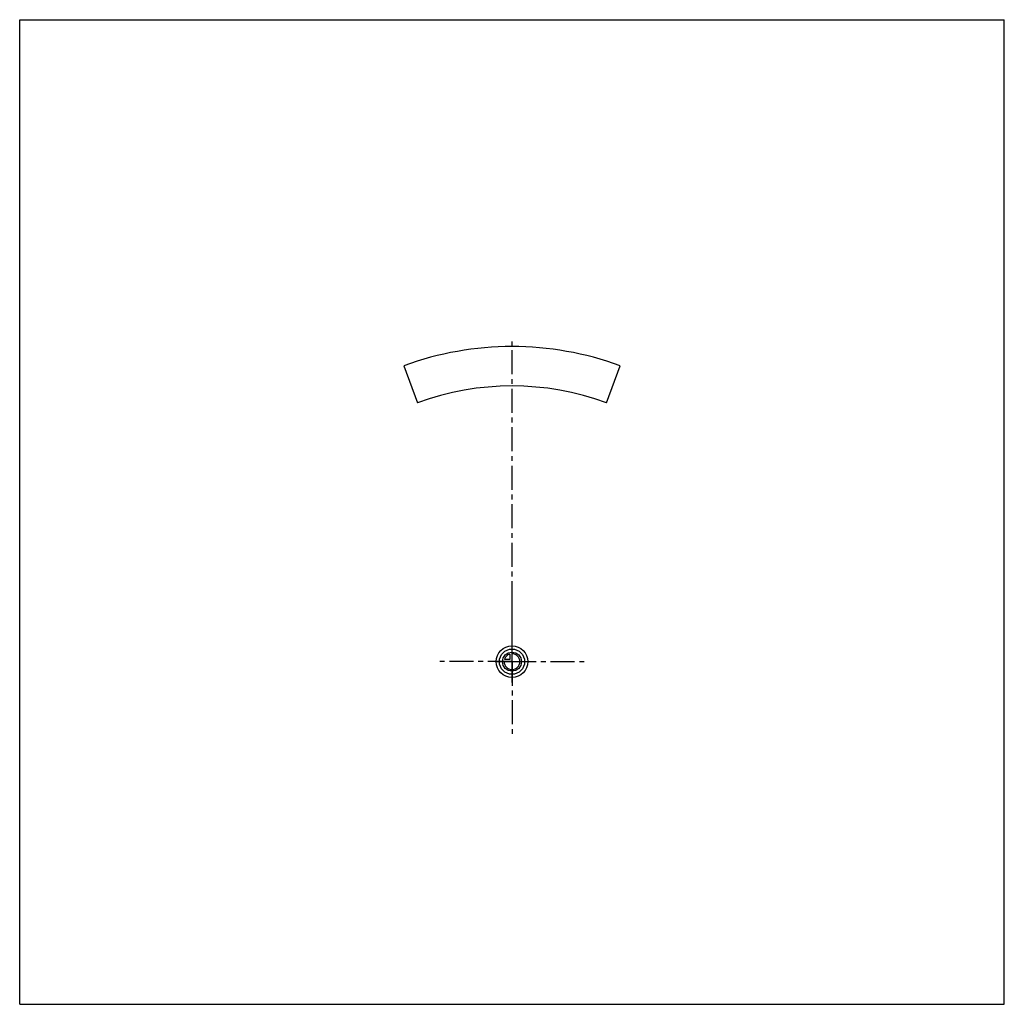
# Model space of a CAD drawing. Header units: millimetres. Extents: x 0 to 1000, y 0 to 1000.
import ezdxf

# ---------------------------------------------------------------- set-up
doc = ezdxf.new("R2010")
doc.units = ezdxf.units.MM
doc.header["$LTSCALE"] = 65.185185
doc.linetypes.add('CENTER', pattern=[0.6, 0.375, -0.075, 0.075, -0.075])
doc.layers.get('0').update_dxf_attribs({"linetype": 'CONTINUOUS'})
for name, color, linetype in [('ACHSEN_S', 7, 'CONTINUOUS'), ('KOERPER', 7, 'CONTINUOUS'), ('KURVEN', 7, 'CONTINUOUS')]:
    doc.layers.add(name, color=color, linetype=linetype)

msp = doc.modelspace()

# ---------------------------------------------------------------- linework, layer by layer
at = {"color": 7, "linetype": 'Continuous'}
for p, q in [((0, 0), (0, 1000)), ((0, 1000), (1000, 1000)), ((1000, 0), (1000, 1000)), ((0, 0), (1000, 0))]:
    msp.add_line(p, q, dxfattribs=at)
at = {"layer": 'ACHSEN_S', "color": 40, "linetype": 'CENTER'}
msp.add_line((500, 327), (500, 673), dxfattribs=at)
at = {"layer": 'KOERPER', "color": 7, "linetype": 'Continuous'}
for p, q in [((390.3, 648.6), (404, 611)), ((596, 611), (609.7, 648.6))]:
    msp.add_line(p, q, dxfattribs=at)
at = {"layer": 'KOERPER', "color": 40, "linetype": 'CENTER'}
for q in [(500, 423), (425, 348), (575, 348), (500, 273)]:
    msp.add_line((500, 348), q, dxfattribs=at)
at = {"layer": 'KOERPER', "color": 7, "linetype": 'Continuous'}
for radius in [320, 280]:
    msp.add_arc((500, 348), radius, 69.9526, 110.0474, dxfattribs=at)
at = {"layer": 'KURVEN', "color": 40, "linetype": 'Continuous'}
for p, q in [((500, 332), (500, 364)), ((497.8, 350.2), (492.3, 350.2)), ((497.8, 355.7), (497.8, 350.2)), ((484, 348), (516, 348))]:
    msp.add_line(p, q, dxfattribs=at)
for radius in [16, 12.8, 9.6]:
    msp.add_circle((500, 348), radius, dxfattribs=at)
for start, end in [(180, 90), (105.962, 164.038)]:
    msp.add_arc((500, 348), 8, start, end, dxfattribs=at)

doc.saveas('drawing.dxf')
